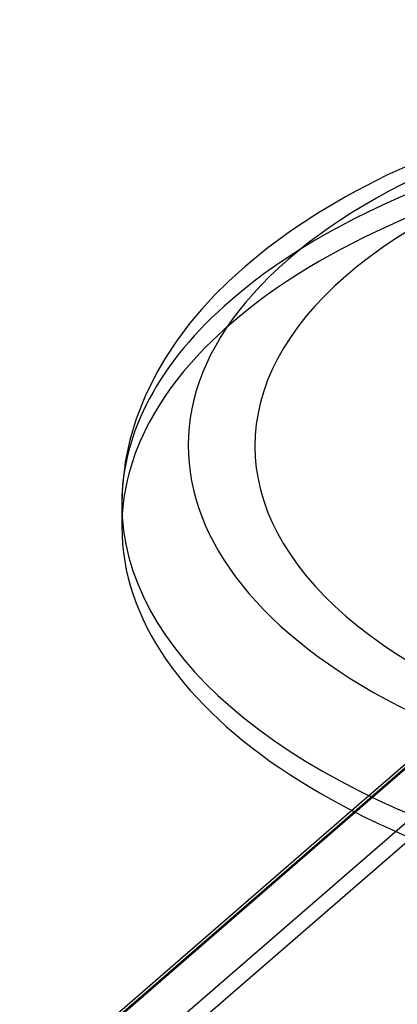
# Model space of a CAD drawing. Header units: millimetres. Extents: x -428 to 428, y -369 to 324.
# Tile 2 of 11: x -428 to -251, y -136 to 324. Entities that reach past the tile are written whole.
import ezdxf

# ---------------------------------------------------------------- set-up
doc = ezdxf.new("R2010")
doc.units = ezdxf.units.MM
doc.layers.add('HIDDEN', color=7, linetype='Continuous')
doc.layers.add('THICK', color=7, linetype='Continuous')

msp = doc.modelspace()

# ---------------------------------------------------------------- linework, layer by layer
at = {"layer": 'HIDDEN'}
for p, q in [((-272.5, -45.39), (-116.74, 89.51)), ((-270.84, -46.23), (-113.47, 90.06)), ((-427.8, -181.49), (-117.8, 86.98)), ((-427.8, -207.47), (-117.8, 61)), ((-423.47, -213.05), (-113.47, 55.42))]:
    msp.add_line(p, q, dxfattribs=at)
for centre, start_param, end_param in [((0, 97.98), 1.047198, 2.617994), ((0, 87.04), 0, 2.617994), ((0, 97.98), 2.617994, 3.141593), ((0, 87.04), 2.617994, 3.141593)]:
    msp.add_ellipse(centre, major_axis=(380, 0), ratio=0.5, start_param=start_param, end_param=end_param, dxfattribs=at)
at = {"layer": 'THICK'}
for p, q in [((-240.48, 258.51), (-256, 251.42)), ((-256, 251.42), (-270.51, 244.01)), ((-270.51, 244.01), (-275.33, 241.37)), ((-275.33, 241.37), (-288.81, 233.4)), ((-288.81, 233.4), (-301.16, 225.26)), ((-301.16, 225.26), (-312.39, 217.01)), ((-312.39, 217.01), (-322.52, 208.71)), ((-322.52, 208.71), (-329.92, 202.01)), ((-329.92, 202.01), (-336.65, 195.35)), ((-336.65, 195.35), (-342.76, 188.71)), ((-342.76, 188.71), (-348.28, 182.13)), ((-348.28, 182.13), (-354.49, 173.88)), ((-354.49, 173.88), (-359.87, 165.73)), ((-359.87, 165.73), (-363.84, 158.89)), ((-363.84, 158.89), (-369.12, 148.2)), ((-369.12, 148.2), (-373.26, 137.67)), ((-373.26, 137.67), (-376.27, 127.57)), ((-376.27, 127.57), (-378.37, 117.57)), ((-378.68, 115.62), (-379.67, 106.79)), ((-378.37, 117.57), (-378.68, 115.62)), ((-379.67, 106.79), (-380, 97.98)), ((-380, 97.98), (-380, 87.04)), ((-426.74, -178.96), (-272.5, -45.39)), ((-423.47, -178.41), (-270.84, -46.23))]:
    msp.add_line(p, q, dxfattribs=at)
for centre, major_axis, start_param, end_param in [((0, 124.91), (348.9, 0), 1.047198, 4.18879), ((0, 124.91), (317.8, 0), -0.523599, 2.617994), ((0, 124.91), (317.8, 0), 2.617994, 5.759587), ((0, 97.98), (380, 0), 3.141593, 4.18879), ((0, 87.04), (380, 0), -3.141592, -0.523599), ((0, -117.35), (243.75, 0), 2.716935, 4.18879)]:
    msp.add_ellipse(centre, major_axis=major_axis, ratio=0.5, start_param=start_param, end_param=end_param, dxfattribs=at)

doc.saveas('drawing.dxf')
